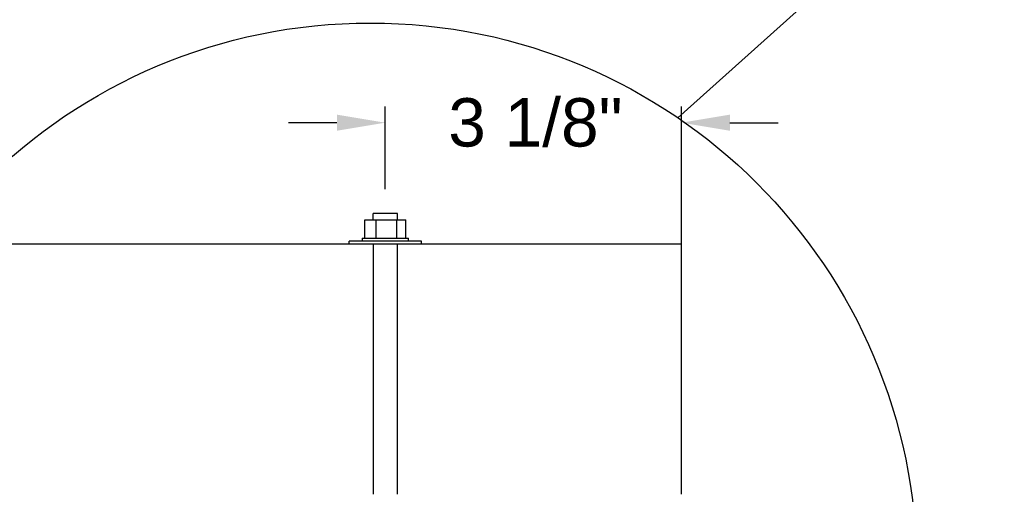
# Model space of a CAD drawing. Header units: inches. Extents: x 170 to 312, y 215 to 248.
# Tile 203 of 256: x 224.198 to 226.105, y 237.217 to 238.137. Entities that reach past the tile are written whole.
import ezdxf

# ---------------------------------------------------------------- set-up
doc = ezdxf.new("R2010")
doc.units = ezdxf.units.IN
doc.header["$LTSCALE"] = 0.25
doc.header["$MEASUREMENT"] = 0
doc.layers.add('ANNOTATIONS', color=1, linetype='Continuous')
doc.layers.add('DETAILS', color=4, linetype='Continuous')
doc.styles.add('ARIAL', font='arial.ttf', dxfattribs={"height": 0.09375})
doc.dimstyles.new('STANDARD$0', dxfattribs={"dimtxt": 0.09375, "dimasz": 0.09375, "dimexe": 0.03125, "dimexo": 0.046875, "dimgap": 0.09, "dimtad": 0, "dimtih": 1, "dimtoh": 1, "dimdec": 4, "dimzin": 0, "dimdsep": 46, "dimtxsty": 'ARIAL', "dimcen": 0.09, "dimadec": 0, "dimazin": 0, "dimtfac": 1, "dimtdec": 4, "dimtofl": 0, "dimtmove": 0, "dimatfit": 1, "dimfxl": 1, "dimtolj": 1, "dimtzin": 0, "dimarcsym": 0})

# ---------------------------------------------------------------- blocks, each defined once
blk = doc.blocks.new('*D209')
at = {"layer": 'ANNOTATIONS', "color": 0, "lineweight": -2, "transparency": 16777216}
for p, q in [((224.9059, 237.8086), (224.9059, 237.9688)), ((225.4795, 237.587), (225.4795, 237.9688)), ((224.8121, 237.9376), (224.7184, 237.9376)), ((225.5733, 237.9376), (225.667, 237.9376))]:
    blk.add_line(p, q, dxfattribs=at)
at = {"layer": 'ANNOTATIONS', "color": 0, "transparency": 16777216}
for points in [[(224.8121, 237.9532), (224.8121, 237.922), (224.9059, 237.9376)], [(225.5733, 237.9532), (225.5733, 237.922), (225.4795, 237.9376)]]:
    blk.add_solid(points, dxfattribs=at)
at = {"layer": 'defpoints', "color": 0, "transparency": 16777216}
for p in [(225.4795, 237.9376), (224.9059, 237.7617), (225.4795, 237.5401)]:
    blk.add_point(p, dxfattribs=at)
at = {"layer": 'ANNOTATIONS', "color": 0, "transparency": 16777216, "insert": (225.1967, 237.9376), "char_height": 0.09375, "attachment_point": 5, "style": 'ARIAL'}
blk.add_mtext('\\A1;3 1/8"', dxfattribs=at)

msp = doc.modelspace()

# ---------------------------------------------------------------- linework, layer by layer
at = {"layer": 'DETAILS'}
for p, q in [((225.47267, 237.9471), (226.1049, 238.5142)), ((224.86614, 237.73042), (224.86614, 237.74936)), ((224.86614, 237.74936), (224.9456, 237.74936)), ((224.86623, 237.71373), (224.86623, 237.74936)), ((224.88243, 237.74936), (224.88243, 237.76171)), ((224.92931, 237.76171), (224.88243, 237.76171)), ((224.88841, 237.71373), (224.88841, 237.74936)), ((224.92805, 237.71373), (224.92805, 237.74936)), ((224.92931, 237.74936), (224.92931, 237.76171)), ((224.9455, 237.71373), (224.9455, 237.74936)), ((224.9456, 237.73042), (224.9456, 237.74936)), ((224.86087, 237.71373), (224.86087, 237.70811)), ((224.86087, 237.71373), (224.95087, 237.71373)), ((224.95087, 237.70811), (224.95087, 237.71373)), ((225.47953, 237.70248), (224.08324, 237.70248)), ((224.97587, 237.70811), (224.83587, 237.70811)), ((224.83587, 237.70248), (224.83587, 237.70811)), ((224.88243, 237.70248), (224.88243, 237.21743)), ((224.92931, 237.21743), (224.92931, 237.70248)), ((224.97587, 237.70248), (224.97587, 237.70811)), ((225.47953, 237.21743), (225.47953, 237.70248))]:
    msp.add_line(p, q, dxfattribs=at)
msp.add_circle((224.87671, 237.07207), 1.0587, dxfattribs=at)

# ---------------------------------------------------------------- dimensions: what is measured, and where the dimension line sits
at = {"layer": 'ANNOTATIONS'}
dim = msp.add_linear_dim(base=(225.47953, 237.93758), p1=(224.90587, 237.76171), p2=(225.47953, 237.54011), text='3 1/8"', dimstyle='STANDARD$0', dxfattribs=at)
dim.commit()
dim.dimension.update_dxf_attribs({"geometry": '*D209', "text_midpoint": (225.19674, 237.93758), "dimtype": 160})

doc.saveas('drawing.dxf')
